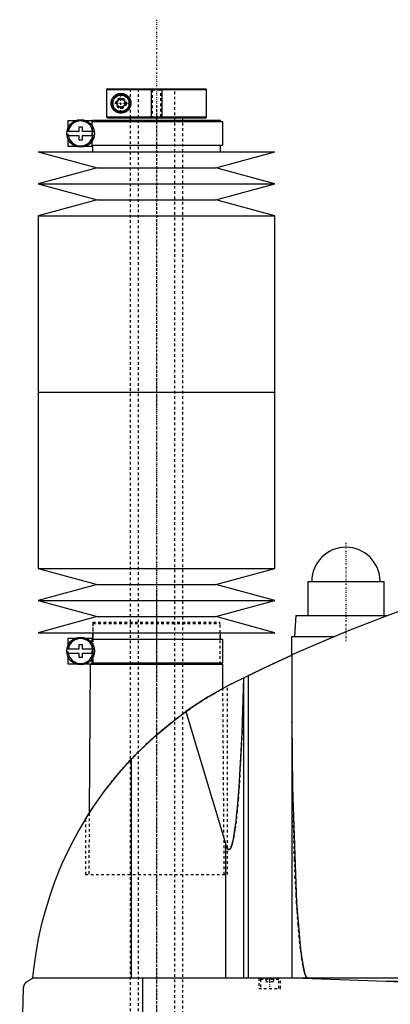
# Model space of a CAD drawing. Extents: x -702 to 139, y -137 to 442.
# Tile 3 of 6: x -702 to -561, y 67 to 442. Entities that reach past the tile are written whole.
import ezdxf

# ---------------------------------------------------------------- set-up
doc = ezdxf.new("R2010")
doc.units = 0
doc.linetypes.add('CENTER', pattern=[1.5, 0.45, -0.5, 0.05, -0.5])
doc.linetypes.add('DASHED', pattern=[2, 1, -1])
for name, color, linetype in [('AM_0', 7, 'CONTINUOUS'), ('AM_10', 7, 'CONTINUOUS'), ('AM_3', 7, 'DASHED'), ('AM_7', 7, 'CENTER')]:
    doc.layers.add(name, color=color, linetype=linetype)

msp = doc.modelspace()

# ---------------------------------------------------------------- linework, layer by layer
at = {"layer": 'AM_0', "color": 7, "linetype": 'CONTINUOUS'}
for p, q in [((-668.68, 415.5), (-668.99, 415.2)), ((-668.99, 415.2), (-668.99, 404.8)), ((-668.99, 415.2), (-631, 415.2)), ((-668.68, 415.5), (-631.3, 415.5)), ((-631, 415.2), (-631.3, 415.5)), ((-631, 404.8), (-631, 415.2)), ((-665, 410.87), (-663.5, 411.73)), ((-665, 409.13), (-665, 410.87)), ((-663.5, 408.27), (-665, 409.13)), ((-663.5, 411.73), (-662, 410.87)), ((-662, 409.13), (-663.5, 408.27)), ((-662, 410.87), (-662, 409.13)), ((-668.68, 404.5), (-668.99, 404.8)), ((-668.99, 404.8), (-631, 404.8)), ((-631.3, 404.5), (-631, 404.8)), ((-683.75, 403.3), (-683.75, 400.38)), ((-680.98, 403.3), (-683.75, 403.3)), ((-679.45, 399.4), (-679.45, 401)), ((-679.45, 401), (-678.25, 401)), ((-678.25, 401), (-678.25, 399.4)), ((-674.4, 403.3), (-676.72, 403.3)), ((-674.4, 401.29), (-674.4, 403.3)), ((-674.4, 403), (-624.85, 403)), ((-674.35, 403.5), (-674.35, 403)), ((-674.35, 403.5), (-625.65, 403.5)), ((-668.68, 404.5), (-631.3, 404.5)), ((-660, 404.5), (-660, 403.5)), ((-640, 403.5), (-640, 404.5)), ((-625.65, 403), (-625.65, 403.5)), ((-624.85, 394), (-624.85, 403)), ((-684.02, 399.4), (-679.45, 399.4)), ((-679.45, 397.6), (-684.02, 397.6)), ((-679.45, 396), (-679.45, 397.6)), ((-678.25, 399.4), (-673.68, 399.4)), ((-678.25, 397.6), (-678.25, 396)), ((-673.68, 397.6), (-678.25, 397.6)), ((-683.75, 396.62), (-683.75, 393.7)), ((-683.75, 393.7), (-680.98, 393.7)), ((-678.25, 396), (-679.45, 396)), ((-676.72, 393.7), (-674.4, 393.7)), ((-674.4, 393.7), (-674.4, 395.71)), ((-674.4, 394), (-624.85, 394)), ((-674.35, 394), (-674.35, 391.5)), ((-625.65, 391.5), (-625.65, 394)), ((-695, 391.5), (-672.5, 385.4)), ((-695, 391.5), (-605, 391.5)), ((-627.5, 385.4), (-605, 391.5)), ((-672.5, 385.4), (-695, 379.3)), ((-672.5, 385.4), (-627.5, 385.4)), ((-605, 379.3), (-627.5, 385.4)), ((-695, 379.3), (-672.5, 373.2)), ((-695, 379.3), (-605, 379.3)), ((-627.5, 373.2), (-605, 379.3)), ((-672.5, 373.2), (-695, 367.1)), ((-672.5, 373.2), (-627.5, 373.2)), ((-605, 367.1), (-627.5, 373.2)), ((-695, 367.1), (-695, 300)), ((-695, 367.1), (-605, 367.1)), ((-605, 300), (-605, 367.1)), ((-695, 300), (-695, 232.9)), ((-695, 300), (-605, 300)), ((-695, 300), (-605, 300)), ((-605, 232.9), (-605, 300)), ((-695, 232.9), (-672.5, 226.8)), ((-695, 232.9), (-605, 232.9)), ((-627.5, 226.8), (-605, 232.9)), ((-672.5, 226.8), (-695, 220.7)), ((-672.5, 226.8), (-627.5, 226.8)), ((-605, 220.7), (-627.5, 226.8)), ((-592.5, 228), (-592.5, 215)), ((-592.5, 228), (-563.5, 228)), ((-563.5, 215), (-563.5, 228)), ((-695, 220.7), (-672.5, 214.6)), ((-695, 220.7), (-605, 220.7)), ((-627.5, 214.6), (-605, 220.7)), ((-672.5, 214.6), (-695, 208.5)), ((-672.5, 214.6), (-627.5, 214.6)), ((-605, 208.5), (-627.5, 214.6)), ((-597, 215), (-597.5, 207)), ((-597, 215), (-562.27, 215)), ((-695, 208.5), (-605, 208.5)), ((-683.75, 206.3), (-683.75, 203.38)), ((-680.98, 206.3), (-683.75, 206.3)), ((-674.4, 206.3), (-676.72, 206.3)), ((-674.4, 204.29), (-674.4, 206.3)), ((-674.35, 208.5), (-674.35, 206)), ((-625.65, 206), (-625.65, 208.5)), ((-598.65, 207), (-598.65, 199.94)), ((-598.65, 207), (-582.43, 207)), ((-684.02, 202.4), (-679.45, 202.4)), ((-679.45, 202.4), (-679.45, 204)), ((-679.45, 204), (-678.25, 204)), ((-678.25, 204), (-678.25, 202.4)), ((-678.25, 202.4), (-673.68, 202.4)), ((-674.4, 206), (-624.85, 206)), ((-624.85, 197), (-624.85, 206)), ((-679.45, 200.6), (-684.02, 200.6)), ((-683.75, 199.62), (-683.75, 196.7)), ((-679.45, 199), (-679.45, 200.6)), ((-678.25, 199), (-679.45, 199)), ((-678.25, 200.6), (-678.25, 199)), ((-673.68, 200.6), (-678.25, 200.6)), ((-674.4, 196.7), (-674.4, 198.71)), ((-598.5, 200.01), (-598.5, 77.05)), ((-683.75, 196.7), (-680.98, 196.7)), ((-676.72, 196.7), (-674.4, 196.7)), ((-675.17, 196.5), (-675.58, 139.77)), ((-675.17, 196.5), (-624.83, 196.5)), ((-674.4, 197), (-624.85, 197)), ((-674.35, 197), (-674.35, 196.5)), ((-625.65, 196.5), (-625.65, 197)), ((-624.76, 187.27), (-624.83, 196.5)), ((-621.5, 189), (-615.04, 192.21)), ((-616.82, 77.05), (-616.82, 191.34)), ((-615.04, 77.05), (-615.04, 192.21)), ((-624.76, 187.27), (-623, 188.22)), ((-638.83, 178.45), (-623.7, 127.93)), ((-659.54, 77.05), (-659.54, 160.38)), ((-677, 137.5), (-675.58, 139.76)), ((-623.7, 77.05), (-623.7, 127.93)), ((-699, 75.85), (-697, 77.05)), ((-305.5, 77.05), (-697, 77.05)), ((-655.15, 16.5), (-655.15, 77.05)), ((-594.4, 77.05), (-562.76, 75.85)), ((-562.76, 75.85), (-352.3, 75.85)), ((-702, 16.5), (-700.5, 73.35))]:
    msp.add_line(p, q, dxfattribs=at)
for points in [[(-659.75, 410, 0), (-659.75, 409.98, 0), (-659.75, 409.93, 0), (-659.75, 409.89, 0), (-659.75, 409.87, 0), (-659.75, 409.84, 0), (-659.76, 409.8, 0), (-659.76, 409.75, 0), (-659.76, 409.71, 0), (-659.77, 409.66, 0), (-659.77, 409.62, 0), (-659.77, 409.6, 0), (-659.77, 409.57, 0), (-659.78, 409.53, 0), (-659.79, 409.48, 0), (-659.79, 409.44, 0), (-659.8, 409.39, 0), (-659.81, 409.35, 0), (-659.81, 409.32, 0), (-659.82, 409.3, 0), (-659.82, 409.26, 0), (-659.83, 409.21, 0), (-659.84, 409.19, 0), (-659.84, 409.17, 0), (-659.85, 409.12, 0), (-659.87, 409.08, 0), (-659.87, 409.05, 0), (-659.88, 409.03, 0), (-659.89, 408.99, 0), (-659.9, 408.94, 0), (-659.92, 408.9, 0), (-659.93, 408.86, 0), (-659.94, 408.81, 0), (-659.95, 408.79, 0), (-659.96, 408.77, 0), (-659.97, 408.72, 0), (-659.99, 408.68, 0), (-660.01, 408.64, 0), (-660.02, 408.6, 0), (-660.04, 408.55, 0), (-660.05, 408.53, 0), (-660.06, 408.51, 0), (-660.08, 408.47, 0), (-660.09, 408.43, 0), (-660.11, 408.39, 0), (-660.13, 408.35, 0), (-660.15, 408.31, 0), (-660.16, 408.29, 0), (-660.17, 408.27, 0), (-660.2, 408.23, 0), (-660.22, 408.19, 0), (-660.24, 408.15, 0), (-660.26, 408.11, 0), (-660.28, 408.07, 0), (-660.3, 408.05, 0), (-660.31, 408.03, 0), (-660.33, 408, 0), (-660.35, 407.96, 0), (-660.38, 407.92, 0), (-660.4, 407.89, 0), (-660.43, 407.85, 0), (-660.44, 407.83, 0), (-660.45, 407.82, 0), (-660.48, 407.78, 0), (-660.5, 407.75, 0), (-660.51, 407.73, 0), (-660.53, 407.71, 0), (-660.55, 407.68, 0), (-660.58, 407.65, 0), (-660.59, 407.63, 0), (-660.61, 407.61, 0), (-660.63, 407.58, 0), (-660.66, 407.55, 0), (-660.75, 407.45, 0), (-660.92, 407.27, 0), (-661.1, 407.12, 0), (-661.29, 406.97, 0), (-661.49, 406.84, 0), (-661.59, 406.77, 0), (-661.69, 406.72, 0), (-661.89, 406.61, 0), (-662.1, 406.52, 0), (-662.2, 406.48, 0), (-662.31, 406.44, 0), (-662.52, 406.38, 0), (-662.73, 406.33, 0), (-662.83, 406.31, 0), (-662.93, 406.29, 0), (-663.13, 406.27, 0), (-663.33, 406.25, 0), (-663.52, 406.25, 0), (-663.71, 406.26, 0), (-663.9, 406.27, 0), (-663.99, 406.28, 0), (-664.08, 406.3, 0), (-664.27, 406.33, 0), (-664.45, 406.37, 0), (-664.63, 406.42, 0), (-664.8, 406.48, 0), (-664.98, 406.55, 0), (-665.06, 406.59, 0), (-665.15, 406.63, 0), (-665.31, 406.72, 0), (-665.47, 406.81, 0), (-665.62, 406.91, 0), (-665.77, 407.02, 0), (-665.91, 407.13, 0), (-665.98, 407.19, 0), (-666.05, 407.25, 0), (-666.18, 407.38, 0), (-666.3, 407.51, 0), (-666.42, 407.65, 0), (-666.53, 407.79, 0), (-666.64, 407.95, 0), (-666.7, 408.04, 0), (-666.75, 408.12, 0), (-666.85, 408.31, 0), (-666.94, 408.5, 0), (-666.99, 408.62, 0), (-667, 408.65, 0), (-667.01, 408.68, 0), (-667.02, 408.7, 0), (-667.02, 408.72, 0), (-667.04, 408.75, 0), (-667.05, 408.79, 0), (-667.06, 408.82, 0), (-667.07, 408.86, 0), (-667.08, 408.9, 0), (-667.09, 408.91, 0), (-667.09, 408.93, 0), (-667.11, 408.97, 0), (-667.12, 409.01, 0), (-667.13, 409.04, 0), (-667.14, 409.08, 0), (-667.14, 409.12, 0), (-667.15, 409.14, 0), (-667.15, 409.16, 0), (-667.16, 409.19, 0), (-667.17, 409.23, 0), (-667.17, 409.25, 0), (-667.18, 409.27, 0), (-667.19, 409.31, 0), (-667.19, 409.35, 0), (-667.2, 409.37, 0), (-667.2, 409.39, 0), (-667.21, 409.43, 0), (-667.21, 409.47, 0), (-667.22, 409.51, 0), (-667.22, 409.55, 0), (-667.23, 409.59, 0), (-667.23, 409.61, 0), (-667.23, 409.63, 0), (-667.24, 409.68, 0), (-667.24, 409.72, 0), (-667.24, 409.76, 0), (-667.24, 409.8, 0), (-667.25, 409.85, 0), (-667.25, 409.87, 0), (-667.25, 409.89, 0), (-667.25, 409.93, 0), (-667.25, 409.98, 0), (-667.25, 410, 0), (-667.25, 410.02, 0), (-667.25, 410.07, 0), (-667.25, 410.11, 0), (-667.25, 410.13, 0), (-667.25, 410.15, 0), (-667.24, 410.2, 0), (-667.24, 410.24, 0), (-667.24, 410.28, 0), (-667.24, 410.32, 0), (-667.23, 410.37, 0), (-667.23, 410.39, 0), (-667.23, 410.41, 0), (-667.22, 410.45, 0), (-667.22, 410.49, 0), (-667.21, 410.53, 0), (-667.21, 410.57, 0), (-667.2, 410.61, 0), (-667.2, 410.63, 0), (-667.19, 410.65, 0), (-667.19, 410.69, 0), (-667.18, 410.73, 0), (-667.17, 410.75, 0), (-667.17, 410.77, 0), (-667.16, 410.81, 0), (-667.15, 410.84, 0), (-667.15, 410.86, 0), (-667.14, 410.88, 0), (-667.14, 410.92, 0), (-667.13, 410.96, 0), (-667.12, 410.99, 0), (-667.11, 411.03, 0), (-667.09, 411.07, 0), (-667.09, 411.09, 0), (-667.08, 411.1, 0), (-667.07, 411.14, 0), (-667.06, 411.18, 0), (-667.05, 411.21, 0), (-667.04, 411.25, 0), (-667.02, 411.28, 0), (-667.02, 411.3, 0), (-667.01, 411.32, 0), (-667, 411.35, 0), (-666.99, 411.38, 0), (-666.94, 411.5, 0), (-666.85, 411.69, 0), (-666.75, 411.88, 0), (-666.7, 411.96, 0), (-666.64, 412.05, 0), (-666.53, 412.21, 0), (-666.42, 412.35, 0), (-666.3, 412.49, 0), (-666.18, 412.62, 0), (-666.05, 412.75, 0), (-665.98, 412.81, 0), (-665.91, 412.87, 0), (-665.77, 412.98, 0), (-665.62, 413.09, 0), (-665.47, 413.19, 0), (-665.31, 413.28, 0), (-665.15, 413.37, 0), (-665.06, 413.41, 0), (-664.98, 413.45, 0), (-664.8, 413.52, 0), (-664.63, 413.58, 0), (-664.45, 413.63, 0), (-664.27, 413.67, 0), (-664.08, 413.7, 0), (-663.99, 413.72, 0), (-663.9, 413.73, 0), (-663.71, 413.74, 0), (-663.52, 413.75, 0), (-663.33, 413.75, 0), (-663.13, 413.73, 0), (-662.93, 413.71, 0), (-662.83, 413.69, 0), (-662.73, 413.67, 0), (-662.52, 413.62, 0), (-662.31, 413.56, 0), (-662.2, 413.52, 0), (-662.1, 413.48, 0), (-661.89, 413.39, 0), (-661.69, 413.28, 0), (-661.59, 413.23, 0), (-661.49, 413.16, 0), (-661.29, 413.03, 0), (-661.1, 412.88, 0), (-660.92, 412.73, 0), (-660.75, 412.55, 0), (-660.66, 412.45, 0), (-660.63, 412.42, 0), (-660.61, 412.39, 0), (-660.59, 412.37, 0), (-660.58, 412.35, 0), (-660.55, 412.32, 0), (-660.53, 412.29, 0), (-660.51, 412.27, 0), (-660.5, 412.25, 0), (-660.48, 412.22, 0), (-660.45, 412.18, 0), (-660.44, 412.17, 0), (-660.43, 412.15, 0), (-660.4, 412.11, 0), (-660.38, 412.08, 0), (-660.35, 412.04, 0), (-660.33, 412, 0), (-660.31, 411.97, 0), (-660.3, 411.95, 0), (-660.28, 411.93, 0), (-660.26, 411.89, 0), (-660.24, 411.85, 0), (-660.22, 411.81, 0), (-660.2, 411.77, 0), (-660.17, 411.73, 0), (-660.16, 411.71, 0), (-660.15, 411.69, 0), (-660.13, 411.65, 0), (-660.11, 411.61, 0), (-660.09, 411.57, 0), (-660.08, 411.53, 0), (-660.06, 411.49, 0), (-660.05, 411.47, 0), (-660.04, 411.45, 0), (-660.02, 411.4, 0), (-660.01, 411.36, 0), (-659.99, 411.32, 0), (-659.97, 411.28, 0), (-659.96, 411.23, 0), (-659.95, 411.21, 0), (-659.94, 411.19, 0), (-659.93, 411.14, 0), (-659.92, 411.1, 0), (-659.9, 411.06, 0), (-659.89, 411.01, 0), (-659.88, 410.97, 0), (-659.87, 410.95, 0), (-659.87, 410.92, 0), (-659.85, 410.88, 0), (-659.84, 410.83, 0), (-659.84, 410.81, 0), (-659.83, 410.79, 0), (-659.82, 410.74, 0), (-659.82, 410.7, 0), (-659.81, 410.68, 0), (-659.81, 410.65, 0), (-659.8, 410.61, 0), (-659.79, 410.56, 0), (-659.79, 410.52, 0), (-659.78, 410.47, 0), (-659.77, 410.43, 0), (-659.77, 410.4, 0), (-659.77, 410.38, 0), (-659.77, 410.34, 0), (-659.76, 410.29, 0), (-659.76, 410.25, 0), (-659.76, 410.2, 0), (-659.75, 410.16, 0), (-659.75, 410.13, 0), (-659.75, 410.11, 0), (-659.75, 410.07, 0), (-659.75, 410.02, 0), (-659.75, 410, 0)], [(-555.5, 217.5, 0), (-562.76, 214.82, 0), (-577.17, 209.17, 0), (-591.43, 203.15, 0), (-598.5, 200.01, 0)], [(-615.04, 192.21, 0), (-615, 192.23, 0), (-614.92, 192.27, 0), (-614.83, 192.31, 0), (-614.79, 192.34, 0), (-614.74, 192.36, 0), (-614.64, 192.41, 0), (-614.54, 192.46, 0), (-614.43, 192.51, 0), (-614.31, 192.57, 0), (-614.19, 192.63, 0), (-614.13, 192.66, 0), (-614.07, 192.69, 0), (-613.94, 192.75, 0), (-613.81, 192.82, 0), (-613.67, 192.88, 0), (-613.53, 192.95, 0), (-613.39, 193.02, 0), (-613.32, 193.05, 0), (-613.24, 193.09, 0), (-613.09, 193.16, 0), (-612.94, 193.23, 0), (-612.87, 193.27, 0), (-612.79, 193.31, 0), (-612.63, 193.39, 0), (-612.47, 193.47, 0), (-612.38, 193.51, 0), (-612.3, 193.55, 0), (-612.13, 193.63, 0), (-611.95, 193.71, 0), (-611.77, 193.8, 0), (-611.59, 193.89, 0), (-611.4, 193.98, 0), (-611.31, 194.02, 0), (-611.22, 194.07, 0), (-611.02, 194.16, 0), (-610.83, 194.26, 0), (-610.63, 194.35, 0), (-610.43, 194.45, 0), (-610.23, 194.54, 0), (-610.13, 194.59, 0), (-610.03, 194.64, 0), (-609.82, 194.74, 0), (-609.61, 194.84, 0), (-609.41, 194.94, 0), (-609.2, 195.04, 0), (-608.99, 195.14, 0), (-608.88, 195.19, 0), (-608.78, 195.24, 0), (-608.57, 195.34, 0), (-608.36, 195.44, 0), (-608.15, 195.54, 0), (-607.94, 195.64, 0), (-607.73, 195.73, 0), (-607.62, 195.78, 0), (-607.52, 195.83, 0), (-607.31, 195.93, 0), (-607.11, 196.03, 0), (-606.91, 196.12, 0), (-606.7, 196.22, 0), (-606.49, 196.32, 0), (-606.39, 196.37, 0), (-606.29, 196.41, 0), (-606.08, 196.51, 0), (-605.87, 196.61, 0), (-605.76, 196.66, 0), (-605.66, 196.71, 0), (-605.45, 196.81, 0), (-605.24, 196.91, 0), (-605.13, 196.96, 0), (-605.03, 197.01, 0), (-604.82, 197.1, 0), (-604.61, 197.2, 0), (-604.4, 197.3, 0), (-604.19, 197.39, 0), (-603.98, 197.49, 0), (-603.88, 197.54, 0), (-603.78, 197.59, 0), (-603.58, 197.68, 0), (-603.38, 197.77, 0), (-603.18, 197.86, 0), (-602.98, 197.95, 0), (-602.79, 198.04, 0), (-602.69, 198.09, 0), (-602.6, 198.13, 0), (-602.41, 198.22, 0), (-602.23, 198.3, 0), (-602.05, 198.39, 0), (-601.87, 198.47, 0), (-601.7, 198.55, 0), (-601.61, 198.59, 0), (-601.53, 198.62, 0), (-601.37, 198.7, 0), (-601.2, 198.77, 0), (-601.05, 198.85, 0), (-600.9, 198.91, 0), (-600.75, 198.98, 0), (-600.68, 199.02, 0), (-600.6, 199.05, 0), (-600.46, 199.11, 0), (-600.32, 199.18, 0), (-600.19, 199.24, 0), (-600.05, 199.3, 0), (-599.92, 199.36, 0), (-599.86, 199.39, 0), (-599.8, 199.42, 0), (-599.68, 199.47, 0), (-599.57, 199.52, 0), (-599.51, 199.55, 0), (-599.46, 199.57, 0), (-599.35, 199.62, 0), (-599.25, 199.66, 0), (-599.21, 199.69, 0), (-599.16, 199.71, 0), (-599.07, 199.75, 0), (-598.99, 199.78, 0), (-598.91, 199.82, 0), (-598.84, 199.85, 0), (-598.78, 199.88, 0), (-598.75, 199.89, 0), (-598.73, 199.9, 0), (-598.67, 199.93, 0), (-598.63, 199.95, 0), (-598.59, 199.96, 0), (-598.56, 199.98, 0), (-598.54, 199.99, 0), (-598.53, 199.99, 0), (-598.52, 200, 0), (-598.51, 200, 0), (-598.5, 200.01, 0), (-598.5, 200.01, 0)], [(-623.7, 127.93, 0), (-623.67, 127.8, 0), (-623.59, 127.55, 0), (-623.51, 127.33, 0), (-623.47, 127.22, 0), (-623.43, 127.12, 0), (-623.35, 126.92, 0), (-623.27, 126.75, 0), (-623.19, 126.59, 0), (-623.11, 126.45, 0), (-623.03, 126.32, 0), (-622.99, 126.27, 0), (-622.99, 126.26, 0), (-622.97, 126.24, 0), (-622.96, 126.22, 0), (-622.96, 126.22, 0), (-622.95, 126.21, 0), (-622.94, 126.19, 0), (-622.92, 126.18, 0), (-622.91, 126.16, 0), (-622.9, 126.15, 0), (-622.88, 126.13, 0), (-622.88, 126.13, 0), (-622.87, 126.12, 0), (-622.86, 126.11, 0), (-622.84, 126.09, 0), (-622.83, 126.08, 0), (-622.82, 126.07, 0), (-622.8, 126.06, 0), (-622.8, 126.05, 0), (-622.79, 126.05, 0), (-622.78, 126.04, 0), (-622.76, 126.03, 0), (-622.75, 126.02, 0), (-622.74, 126.01, 0), (-622.72, 126, 0), (-622.72, 126, 0), (-622.71, 125.99, 0), (-622.7, 125.99, 0), (-622.68, 125.98, 0), (-622.67, 125.97, 0), (-622.66, 125.97, 0), (-622.64, 125.96, 0), (-622.64, 125.96, 0), (-622.63, 125.96, 0), (-622.62, 125.95, 0), (-622.6, 125.95, 0), (-622.59, 125.95, 0), (-622.58, 125.94, 0), (-622.56, 125.94, 0), (-622.56, 125.94, 0), (-622.55, 125.94, 0), (-622.54, 125.94, 0), (-622.52, 125.94, 0), (-622.52, 125.94, 0), (-622.51, 125.94, 0), (-622.5, 125.94, 0), (-622.48, 125.94, 0), (-622.48, 125.94, 0), (-622.47, 125.94, 0), (-622.46, 125.94, 0), (-622.44, 125.94, 0), (-622.43, 125.94, 0), (-622.42, 125.94, 0), (-622.4, 125.95, 0), (-622.4, 125.95, 0), (-622.39, 125.95, 0), (-622.38, 125.96, 0), (-622.36, 125.96, 0), (-622.35, 125.97, 0), (-622.34, 125.97, 0), (-622.32, 125.98, 0), (-622.32, 125.98, 0), (-622.31, 125.98, 0), (-622.3, 125.99, 0), (-622.28, 126, 0), (-622.28, 126, 0), (-622.27, 126.01, 0), (-622.26, 126.01, 0), (-622.24, 126.02, 0), (-622.24, 126.03, 0), (-622.23, 126.03, 0), (-622.22, 126.04, 0), (-622.2, 126.05, 0), (-622.19, 126.06, 0), (-622.18, 126.08, 0), (-622.16, 126.09, 0), (-622.16, 126.09, 0), (-622.15, 126.1, 0), (-622.14, 126.11, 0), (-622.13, 126.13, 0), (-622.11, 126.14, 0), (-622.1, 126.15, 0), (-622.09, 126.17, 0), (-622.08, 126.18, 0), (-622.07, 126.18, 0), (-622.06, 126.2, 0), (-622.05, 126.22, 0), (-622.04, 126.22, 0), (-622.03, 126.23, 0), (-622.02, 126.25, 0), (-622.01, 126.27, 0), (-622, 126.28, 0), (-621.99, 126.29, 0), (-621.98, 126.3, 0), (-621.97, 126.32, 0), (-621.92, 126.39, 0), (-621.84, 126.53, 0), (-621.76, 126.68, 0), (-621.68, 126.85, 0), (-621.6, 127.03, 0), (-621.56, 127.13, 0), (-621.52, 127.24, 0), (-621.45, 127.46, 0), (-621.37, 127.69, 0), (-621.29, 127.95, 0), (-621.21, 128.22, 0), (-621.13, 128.5, 0), (-621.09, 128.65, 0), (-621.06, 128.81, 0), (-620.98, 129.13, 0), (-620.9, 129.47, 0), (-620.63, 130.78, 0), (-620.19, 133.5, 0), (-619.75, 136.79, 0), (-619.54, 138.64, 0), (-619.34, 140.63, 0), (-618.94, 145, 0), (-618.57, 149.87, 0), (-617.47, 170.39, 0), (-616.84, 191.33, 0)], [(-621.5, 189, 0), (-624.49, 187.42, 0), (-630.36, 184.04, 0), (-636.05, 180.38, 0), (-638.83, 178.45, 0)], [(-659.54, 160.38, 0), (-656.34, 163.67, 0), (-649.63, 169.92, 0), (-642.52, 175.73, 0), (-638.83, 178.45, 0)], [(-598.5, 174.82, 0), (-598.3, 149.52, 0), (-596.74, 105.69, 0), (-595.27, 88.1, 0), (-594.8, 84.49, 0), (-594.3, 81.58, 0), (-594.05, 80.38, 0), (-594.01, 80.2, 0), (-593.93, 79.85, 0), (-593.84, 79.52, 0), (-593.8, 79.37, 0), (-593.76, 79.22, 0), (-593.67, 78.93, 0), (-593.58, 78.66, 0), (-593.5, 78.41, 0), (-593.41, 78.19, 0), (-593.33, 77.98, 0), (-593.28, 77.89, 0), (-593.24, 77.8, 0), (-593.15, 77.63, 0), (-593.07, 77.49, 0), (-593.02, 77.41, 0), (-593, 77.39, 0), (-592.99, 77.37, 0), (-592.98, 77.36, 0), (-592.97, 77.35, 0), (-592.96, 77.33, 0), (-592.94, 77.32, 0), (-592.93, 77.3, 0), (-592.91, 77.28, 0), (-592.9, 77.27, 0), (-592.89, 77.26, 0), (-592.89, 77.25, 0), (-592.87, 77.24, 0), (-592.86, 77.22, 0), (-592.84, 77.21, 0), (-592.83, 77.2, 0), (-592.81, 77.18, 0), (-592.81, 77.18, 0), (-592.8, 77.17, 0), (-592.78, 77.16, 0), (-592.77, 77.15, 0), (-592.76, 77.14, 0), (-592.75, 77.14, 0), (-592.74, 77.13, 0), (-592.73, 77.12, 0), (-592.72, 77.11, 0), (-592.71, 77.11, 0), (-592.7, 77.1, 0), (-592.68, 77.09, 0), (-592.67, 77.09, 0), (-592.65, 77.08, 0), (-592.64, 77.08, 0), (-592.63, 77.07, 0), (-592.62, 77.07, 0), (-592.61, 77.07, 0), (-592.59, 77.06, 0), (-592.58, 77.06, 0), (-592.57, 77.06, 0), (-592.55, 77.05, 0), (-592.54, 77.05, 0), (-592.54, 77.05, 0), (-592.52, 77.05, 0), (-592.51, 77.05, 0), (-592.5, 77.05, 0)], [(-697, 77.05, 0), (-696.77, 79.37, 0), (-696.18, 84.09, 0), (-695.42, 88.89, 0), (-694.97, 91.32, 0), (-694.47, 93.75, 0), (-693.33, 98.65, 0), (-691.99, 103.56, 0), (-690.47, 108.47, 0), (-688.74, 113.37, 0), (-686.83, 118.23, 0), (-685.8, 120.64, 0), (-684.72, 123.04, 0), (-682.42, 127.8, 0), (-679.93, 132.47, 0), (-677.27, 137.05, 0), (-674.44, 141.53, 0), (-671.45, 145.88, 0), (-669.89, 148.01, 0), (-668.3, 150.11, 0), (-664.99, 154.24, 0), (-661.41, 158.34, 0), (-659.54, 160.38, 0)], [(-700.5, 73.35, 0), (-700.5, 73.35, 0), (-700.5, 73.36, 0), (-700.5, 73.37, 0), (-700.5, 73.38, 0), (-700.5, 73.38, 0), (-700.5, 73.39, 0), (-700.5, 73.4, 0), (-700.5, 73.43, 0), (-700.49, 73.48, 0), (-700.49, 73.51, 0), (-700.49, 73.53, 0), (-700.48, 73.58, 0), (-700.48, 73.63, 0), (-700.47, 73.68, 0), (-700.46, 73.73, 0), (-700.46, 73.78, 0), (-700.45, 73.8, 0), (-700.45, 73.82, 0), (-700.44, 73.86, 0), (-700.43, 73.9, 0), (-700.42, 73.94, 0), (-700.41, 73.98, 0), (-700.4, 74.02, 0), (-700.4, 74.04, 0), (-700.39, 74.05, 0), (-700.38, 74.09, 0), (-700.37, 74.12, 0), (-700.37, 74.14, 0), (-700.36, 74.16, 0), (-700.35, 74.19, 0), (-700.34, 74.22, 0), (-700.33, 74.24, 0), (-700.33, 74.26, 0), (-700.32, 74.29, 0), (-700.3, 74.32, 0), (-700.26, 74.43, 0), (-700.18, 74.59, 0), (-700.1, 74.75, 0), (-700.02, 74.88, 0), (-699.94, 75, 0), (-699.9, 75.06, 0), (-699.86, 75.11, 0), (-699.77, 75.22, 0), (-699.67, 75.32, 0), (-699.58, 75.41, 0), (-699.48, 75.51, 0), (-699.38, 75.59, 0), (-699.33, 75.63, 0), (-699.27, 75.67, 0), (-699.17, 75.75, 0), (-699.06, 75.82, 0), (-699, 75.85, 0)], [(-562.76, 75.85, 0), (-557.28, 75.66, 0)]]:
    msp.add_polyline3d(points, dxfattribs=at)
for centre, radius in [((-663.5, 410), 3.5), ((-663.5, 410), 3.1), ((-678.85, 398.5), 5.25), ((-678.85, 201.5), 5.25)]:
    msp.add_circle(centre, radius, dxfattribs=at)
for centre, radius, start, end in [((-678.85, 398.5), 4.75, 10.9221, 169.0779), ((-678.85, 398.5), 4.75, 190.9221, 349.0779), ((-578, 228), 13, 0, 180), ((-678.85, 201.5), 4.75, 10.9221, 169.0779), ((-678.85, 201.5), 4.75, 190.9221, 349.0779)]:
    msp.add_arc(centre, radius, start, end, dxfattribs=at)
at = {"layer": 'AM_10', "color": 7, "linetype": 'CONTINUOUS'}
for p, q in [((-652, 415.5), (-652, 404.5)), ((-648, 415.5), (-648, 404.5))]:
    msp.add_line(p, q, dxfattribs=at)
msp.add_arc((-663.5, 410), 1.57, 75, 15, dxfattribs=at)
at = {"layer": 'AM_3', "color": 6, "linetype": 'DASHED'}
for p, q in [((-660, 415.5), (-660, 404.5)), ((-659.97, 415.5), (-659.97, 404.5)), ((-657, 415.5), (-657, -110.5)), ((-652, 415.5), (-651.62, 415.12)), ((-651.62, 415.12), (-651.62, 404.88)), ((-651.62, 415.12), (-648.38, 415.12)), ((-648.38, 415.12), (-648, 415.5)), ((-648.38, 404.88), (-648.38, 415.12)), ((-643, -110.5), (-643, 415.5)), ((-651.62, 404.88), (-652, 404.5)), ((-651.62, 404.88), (-648.38, 404.88)), ((-648, 404.5), (-648.38, 404.88)), ((-676.72, 403.3), (-680.98, 403.3)), ((-674.4, 395.71), (-674.4, 401.29)), ((-660, 403.5), (-660, -80.5)), ((-640, -70.5), (-640, 403.5)), ((-683.75, 400.38), (-683.75, 396.62)), ((-674.16, 396.15), (-674.16, 400.85)), ((-680.98, 393.7), (-676.72, 393.7)), ((-674.17, 212.5), (-674.17, 196.5)), ((-674.17, 212.5), (-625.83, 212.5)), ((-673.67, 212.5), (-674.17, 212)), ((-674.17, 212), (-674.17, 196.5)), ((-674.17, 212), (-625.83, 212)), ((-625.83, 212), (-626.33, 212.5)), ((-625.83, 196.5), (-625.83, 212.5)), ((-625.83, 196.5), (-625.83, 212)), ((-676.72, 206.3), (-680.98, 206.3)), ((-683.75, 203.38), (-683.75, 199.62)), ((-674.4, 198.71), (-674.4, 204.29)), ((-674.16, 199.15), (-674.16, 203.85)), ((-680.98, 196.7), (-676.72, 196.7)), ((-623, 116.5), (-623, 188.22)), ((-624.25, 116.5), (-624.76, 187.27)), ((-675.58, 139.77), (-675.75, 116.5)), ((-677, 137.5), (-677, 116.5)), ((-677, 116.5), (-623, 116.5)), ((-611.15, 77.05), (-611.15, 73.05)), ((-610.1, 77.05), (-610.5, 76.65)), ((-610.5, 76.65), (-610.5, 73.05)), ((-610.5, 76.65), (-603.5, 76.65)), ((-608.5, 77.05), (-608.5, 75.8)), ((-608.5, 75.8), (-605.5, 75.8)), ((-607, 77.05), (-607, 75.8)), ((-605.5, 77.05), (-605.5, 75.8)), ((-603.5, 76.65), (-603.9, 77.05)), ((-603.5, 73.05), (-603.5, 76.65)), ((-602.85, 73.05), (-602.85, 77.05)), ((-611.15, 73.05), (-602.85, 73.05))]:
    msp.add_line(p, q, dxfattribs=at)
for points in [[(-616.84, 191.33, 0), (-617.47, 170.39, 0), (-618.57, 149.87, 0), (-618.94, 145, 0), (-619.34, 140.63, 0), (-619.54, 138.64, 0), (-619.75, 136.79, 0), (-620.19, 133.5, 0), (-620.63, 130.78, 0), (-620.9, 129.47, 0), (-620.98, 129.13, 0), (-621.06, 128.81, 0), (-621.09, 128.65, 0), (-621.13, 128.5, 0), (-621.21, 128.22, 0), (-621.29, 127.95, 0), (-621.37, 127.69, 0), (-621.45, 127.46, 0), (-621.52, 127.24, 0), (-621.56, 127.13, 0), (-621.6, 127.03, 0), (-621.68, 126.85, 0), (-621.76, 126.68, 0), (-621.84, 126.53, 0), (-621.92, 126.39, 0), (-621.97, 126.32, 0), (-621.98, 126.3, 0), (-621.99, 126.29, 0), (-622, 126.28, 0), (-622.01, 126.27, 0), (-622.02, 126.25, 0), (-622.03, 126.23, 0), (-622.04, 126.22, 0), (-622.05, 126.22, 0), (-622.06, 126.2, 0), (-622.07, 126.18, 0), (-622.08, 126.18, 0), (-622.09, 126.17, 0), (-622.1, 126.15, 0), (-622.11, 126.14, 0), (-622.13, 126.13, 0), (-622.14, 126.11, 0), (-622.15, 126.1, 0), (-622.16, 126.09, 0), (-622.16, 126.09, 0), (-622.18, 126.08, 0), (-622.19, 126.06, 0), (-622.2, 126.05, 0), (-622.22, 126.04, 0), (-622.23, 126.03, 0), (-622.24, 126.03, 0), (-622.24, 126.02, 0), (-622.26, 126.01, 0), (-622.27, 126.01, 0), (-622.28, 126, 0), (-622.28, 126, 0), (-622.3, 125.99, 0), (-622.31, 125.98, 0), (-622.32, 125.98, 0), (-622.32, 125.98, 0), (-622.34, 125.97, 0), (-622.35, 125.97, 0), (-622.36, 125.96, 0), (-622.38, 125.96, 0), (-622.39, 125.95, 0), (-622.4, 125.95, 0), (-622.4, 125.95, 0), (-622.42, 125.94, 0), (-622.43, 125.94, 0), (-622.44, 125.94, 0), (-622.46, 125.94, 0), (-622.47, 125.94, 0), (-622.48, 125.94, 0), (-622.48, 125.94, 0), (-622.5, 125.94, 0), (-622.51, 125.94, 0), (-622.52, 125.94, 0), (-622.52, 125.94, 0), (-622.54, 125.94, 0), (-622.55, 125.94, 0), (-622.56, 125.94, 0), (-622.56, 125.94, 0), (-622.58, 125.94, 0), (-622.59, 125.95, 0), (-622.6, 125.95, 0), (-622.62, 125.95, 0), (-622.63, 125.96, 0), (-622.64, 125.96, 0), (-622.64, 125.96, 0), (-622.66, 125.97, 0), (-622.67, 125.97, 0), (-622.68, 125.98, 0), (-622.7, 125.99, 0), (-622.71, 125.99, 0), (-622.72, 126, 0), (-622.72, 126, 0), (-622.74, 126.01, 0), (-622.75, 126.02, 0), (-622.76, 126.03, 0), (-622.78, 126.04, 0), (-622.79, 126.05, 0), (-622.8, 126.05, 0), (-622.8, 126.06, 0), (-622.82, 126.07, 0), (-622.83, 126.08, 0), (-622.84, 126.09, 0), (-622.86, 126.11, 0), (-622.87, 126.12, 0), (-622.88, 126.13, 0), (-622.88, 126.13, 0), (-622.9, 126.15, 0), (-622.91, 126.16, 0), (-622.92, 126.18, 0), (-622.94, 126.19, 0), (-622.95, 126.21, 0), (-622.96, 126.22, 0), (-622.96, 126.22, 0), (-622.97, 126.24, 0), (-622.99, 126.26, 0), (-622.99, 126.27, 0), (-623, 126.28, 0), (-623.01, 126.3, 0), (-623.03, 126.31, 0), (-623.03, 126.32, 0), (-623.04, 126.33, 0), (-623.05, 126.35, 0), (-623.07, 126.37, 0), (-623.11, 126.45, 0), (-623.19, 126.59, 0), (-623.27, 126.75, 0), (-623.35, 126.92, 0), (-623.43, 127.12, 0), (-623.47, 127.22, 0), (-623.51, 127.33, 0), (-623.59, 127.55, 0), (-623.67, 127.8, 0), (-623.7, 127.93, 0)], [(-675.58, 139.76, 0), (-675.47, 139.94, 0), (-675.25, 140.29, 0), (-675.01, 140.66, 0), (-674.88, 140.86, 0), (-674.75, 141.05, 0), (-674.49, 141.46, 0), (-674.21, 141.88, 0), (-673.92, 142.31, 0), (-673.62, 142.75, 0), (-673.32, 143.21, 0), (-673.16, 143.43, 0), (-673, 143.67, 0), (-672.68, 144.14, 0), (-672.35, 144.61, 0), (-672.01, 145.09, 0), (-671.67, 145.57, 0), (-671.32, 146.06, 0), (-671.15, 146.3, 0), (-670.97, 146.55, 0), (-670.62, 147.03, 0), (-670.26, 147.52, 0), (-670.08, 147.77, 0), (-669.89, 148.02, 0), (-669.52, 148.52, 0), (-669.13, 149.03, 0), (-668.94, 149.28, 0), (-668.74, 149.54, 0), (-668.34, 150.06, 0), (-667.93, 150.58, 0), (-667.52, 151.11, 0), (-667.1, 151.65, 0), (-666.67, 152.19, 0), (-666.45, 152.46, 0), (-666.23, 152.73, 0), (-665.78, 153.27, 0), (-665.33, 153.82, 0), (-664.88, 154.37, 0), (-664.41, 154.92, 0), (-663.94, 155.47, 0), (-663.7, 155.75, 0), (-663.46, 156.03, 0), (-662.98, 156.58, 0), (-662.49, 157.14, 0), (-661.99, 157.7, 0), (-661.49, 158.25, 0), (-660.99, 158.81, 0), (-660.74, 159.09, 0), (-660.48, 159.37, 0), (-659.96, 159.92, 0), (-659.45, 160.48, 0), (-658.92, 161.03, 0), (-658.39, 161.58, 0), (-657.86, 162.13, 0), (-657.6, 162.4, 0), (-657.33, 162.67, 0), (-656.79, 163.22, 0), (-656.25, 163.76, 0), (-655.71, 164.29, 0), (-655.16, 164.83, 0), (-654.61, 165.36, 0), (-654.34, 165.62, 0), (-654.06, 165.88, 0), (-653.51, 166.4, 0), (-652.96, 166.92, 0), (-652.69, 167.18, 0), (-652.41, 167.43, 0), (-651.86, 167.94, 0), (-651.31, 168.44, 0), (-651.03, 168.69, 0), (-650.75, 168.93, 0), (-650.2, 169.42, 0), (-649.65, 169.9, 0), (-649.09, 170.39, 0), (-648.53, 170.88, 0), (-647.95, 171.36, 0), (-647.67, 171.61, 0), (-647.38, 171.85, 0), (-646.79, 172.34, 0), (-646.2, 172.82, 0), (-645.61, 173.3, 0), (-645.01, 173.78, 0), (-644.41, 174.26, 0), (-644.11, 174.5, 0), (-643.81, 174.73, 0), (-643.21, 175.2, 0), (-642.6, 175.67, 0), (-642, 176.13, 0), (-641.39, 176.58, 0), (-640.79, 177.03, 0), (-640.49, 177.25, 0), (-640.18, 177.47, 0), (-639.58, 177.91, 0), (-638.99, 178.34, 0), (-638.39, 178.76, 0), (-637.8, 179.18, 0), (-637.22, 179.58, 0), (-636.93, 179.79, 0), (-636.64, 179.98, 0), (-636.06, 180.37, 0), (-635.5, 180.76, 0), (-634.94, 181.13, 0), (-634.39, 181.49, 0), (-633.84, 181.85, 0), (-633.58, 182.02, 0), (-633.31, 182.19, 0), (-632.79, 182.53, 0), (-632.27, 182.85, 0), (-632.02, 183.01, 0), (-631.77, 183.17, 0), (-631.28, 183.47, 0), (-630.8, 183.77, 0), (-630.57, 183.91, 0), (-630.33, 184.05, 0), (-629.87, 184.34, 0), (-629.41, 184.61, 0), (-628.96, 184.88, 0), (-628.52, 185.14, 0), (-628.09, 185.39, 0), (-627.89, 185.51, 0), (-627.68, 185.63, 0), (-627.28, 185.86, 0), (-626.89, 186.08, 0), (-626.51, 186.3, 0), (-626.16, 186.5, 0), (-625.81, 186.69, 0), (-625.65, 186.78, 0), (-625.49, 186.87, 0), (-625.18, 187.04, 0), (-624.9, 187.2, 0), (-624.76, 187.27, 0)], [(-592.5, 77.05, 0), (-592.51, 77.05, 0), (-592.52, 77.05, 0), (-592.54, 77.05, 0), (-592.54, 77.05, 0), (-592.55, 77.05, 0), (-592.57, 77.06, 0), (-592.58, 77.06, 0), (-592.59, 77.06, 0), (-592.61, 77.07, 0), (-592.62, 77.07, 0), (-592.63, 77.07, 0), (-592.64, 77.08, 0), (-592.65, 77.08, 0), (-592.67, 77.09, 0), (-592.68, 77.09, 0), (-592.7, 77.1, 0), (-592.71, 77.11, 0), (-592.72, 77.11, 0), (-592.73, 77.12, 0), (-592.74, 77.13, 0), (-592.75, 77.14, 0), (-592.76, 77.14, 0), (-592.77, 77.15, 0), (-592.78, 77.16, 0), (-592.8, 77.17, 0), (-592.81, 77.18, 0), (-592.81, 77.18, 0), (-592.83, 77.2, 0), (-592.84, 77.21, 0), (-592.86, 77.22, 0), (-592.87, 77.24, 0), (-592.89, 77.25, 0), (-592.89, 77.26, 0), (-592.9, 77.27, 0), (-592.91, 77.28, 0), (-592.93, 77.3, 0), (-592.94, 77.32, 0), (-592.96, 77.33, 0), (-592.97, 77.35, 0), (-592.98, 77.36, 0), (-592.99, 77.37, 0), (-593, 77.39, 0), (-593.02, 77.41, 0), (-593.03, 77.43, 0), (-593.04, 77.45, 0), (-593.06, 77.48, 0), (-593.07, 77.49, 0), (-593.07, 77.5, 0), (-593.09, 77.52, 0), (-593.1, 77.54, 0), (-593.15, 77.63, 0), (-593.24, 77.8, 0), (-593.28, 77.89, 0), (-593.33, 77.98, 0), (-593.41, 78.19, 0), (-593.5, 78.41, 0), (-593.58, 78.66, 0), (-593.67, 78.93, 0), (-593.76, 79.22, 0), (-593.8, 79.37, 0), (-593.84, 79.52, 0), (-593.93, 79.85, 0), (-594.01, 80.2, 0), (-594.05, 80.38, 0), (-594.3, 81.58, 0), (-594.8, 84.49, 0), (-595.27, 88.1, 0), (-595.72, 92.36, 0), (-596.15, 97.25, 0), (-596.55, 102.74, 0), (-596.74, 105.69, 0), (-596.92, 108.77, 0), (-597.26, 115.3, 0), (-597.56, 122.29, 0), (-598.3, 149.52, 0), (-598.5, 174.82, 0)]]:
    msp.add_polyline3d(points, dxfattribs=at)
msp.add_circle((-663.5, 410), 2, dxfattribs=at)
at = {"layer": 'AM_7', "color": 4, "linetype": 'CENTER'}
for p, q in [((-650, 441.8), (-650, -136.8)), ((-663.5, 406.32), (-663.5, 413.68)), ((-667.17, 410), (-659.83, 410)), ((-650, 408.68), (-650, 294.82)), ((-650, 305.18), (-650, 191.32)), ((-578, 242.7), (-578, 205.3)), ((-591.65, 228), (-564.35, 228)), ((-650, 224.39), (-650, -37.19)), ((-607, 77.25), (-607, 72.85))]:
    msp.add_line(p, q, dxfattribs=at)

doc.saveas('drawing.dxf')
